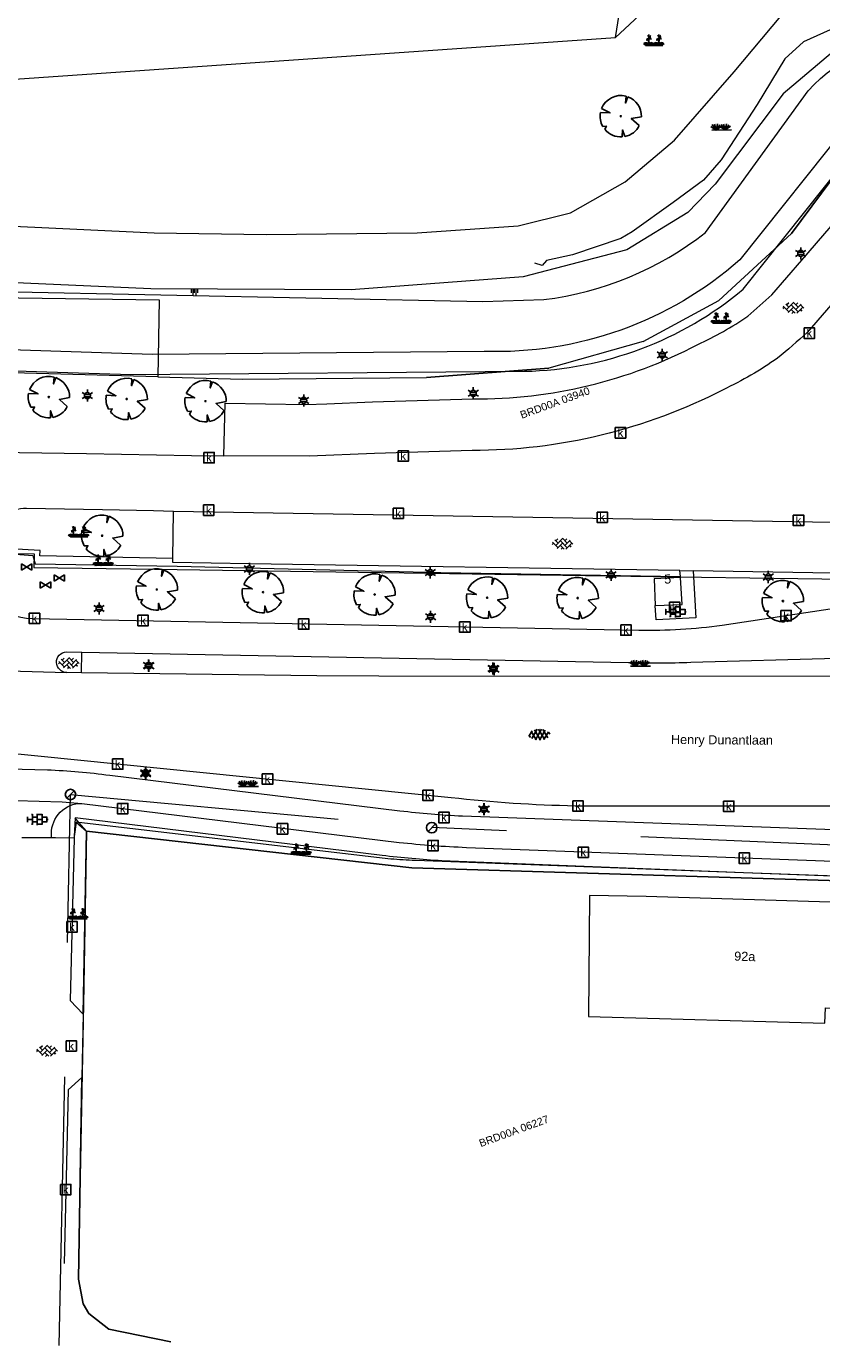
# Model space of a CAD drawing. Header units: metres. Extents: x 95652 to 96661, y 430734 to 431486.
# Tile 28 of 62: x 96255 to 96331, y 430734 to 430860. Entities that reach past the tile are written whole.
import ezdxf

# ---------------------------------------------------------------- set-up
doc = ezdxf.new("R2010")
doc.units = ezdxf.units.M
doc.linetypes.add('HIDDEN', pattern=[9.525, 6.35, -3.175])
doc.layers.get('0').update_dxf_attribs({"linetype": 'CONTINUOUS'})
for name, color, linetype in [('BAR_BEBOUWING', 7, 'CONTINUOUS'), ('BAR_HUISNUMMERS EN STRAATNAMEN', 7, 'CONTINUOUS'), ('BAR_TALUDLIJNEN', 7, 'CONTINUOUS'), ('BAR_TOPO', 7, 'CONTINUOUS'), ('BAR_WATER', 7, 'CONTINUOUS'), ('BAR_WEGEN', 7, 'CONTINUOUS'), ('BOR_LICHTMASTEN', 7, 'CONTINUOUS'), ('BRK_Kadastrale percelen en nummers', 7, 'CONTINUOUS'), ('BRK_Kadatrale percelen', 7, 'CONTINUOUS')]:
    doc.layers.add(name, color=color, linetype=linetype)
for name, color, linetype, true_color in [('BAR_PUNTSYMBOLEN', 7, 'CONTINUOUS', 0x707070), ('BAR_SYMBOLEN', 7, 'CONTINUOUS', 0x707070), ('BOR_BOMEN', 7, 'CONTINUOUS', 0x707070), ('BOR_RIOOLLEIDINGEN', 7, 'CONTINUOUS', 0x707070), ('BOR_RIOOLPUTTEN', 7, 'CONTINUOUS', 0x707070)]:
    doc.layers.add(name, color=color, linetype=linetype, true_color=true_color)
doc.styles.add('NLCS-ISO', font='NLCS-ISO.ttf')

# ---------------------------------------------------------------- blocks, each defined once
blk = doc.blocks.new('boom_templ_1')
at = {"color": 8, "ltscale": 20, "true_color": 0x707070, "flags": 128}
for points in [[(0.63, 2.39), (0.56, 1.58), (0.85, 2.33)], [(-2.44, 0.44), (-1.29, 0.39), (-2.3, 0.92)], [(-1.92, -1.57), (-1.72, -1.19), (-2.16, -1.22)], [(2.48, -0.06), (1.26, -0.27), (2.21, -1.12)], [(0.49, -2.43), (0.21, -1.64), (0.18, -2.47)]]:
    blk.add_lwpolyline(points, dxfattribs=at)
blk.add_lwpolyline([(2.48, -0.06, 0.321944), (0.85, 2.33, 0.321944)], format="xyb", dxfattribs=at)
at = {"color": 8, "true_color": 0x707070}
blk.add_circle((0, 0), 0.0738, dxfattribs=at)
at = {"color": 8, "ltscale": 20, "true_color": 0x707070}
for start, end in [(75.1844, 158.299), (169.749, 209.4302), (219.2667, 274.1068), (281.3601, 333.2046)]:
    blk.add_arc((0, 0), 2.48, start, end, dxfattribs=at)
blk = doc.blocks.new('inspectieput_templ_1')
at = {"color": 8, "true_color": 0x707070}
blk.add_line((-1.06, -1.06), (1.06, 1.06), dxfattribs=at)
at = {"color": 8, "lineweight": -3, "true_color": 0x707070}
blk.add_circle((0, 0), 1.5, dxfattribs=at)
blk = doc.blocks.new('lichtmast_templ_1')
at = {"color": 8, "ltscale": 0.1, "true_color": 0x707070}
for p, q in [((-1.1, 0.63), (-2.19, 1.27)), ((0, 1.27), (0, 2.53)), ((1.1, 0.63), (2.19, 1.27)), ((-1.1, -0.63), (-2.19, -1.27)), ((0, -1.27), (0, -2.53)), ((1.1, -0.63), (2.19, -1.27))]:
    blk.add_line(p, q, dxfattribs=at)
at = {"color": 8, "true_color": 0x707070, "flags": 128}
for points in [[(-1.16, 0.5), (1.16, 0.5)], [(-1.16, -0.5), (1.16, -0.5)]]:
    blk.add_lwpolyline(points, dxfattribs=at)
at = {"color": 8, "ltscale": 0.1, "true_color": 0x707070}
blk.add_circle((0, 0), 1.27, dxfattribs=at)
blk = doc.blocks.new('betonstraatstenen_templ_1')
at = {"color": 8, "true_color": 0x707070}
for p, q in [((-3.44, -0.47), (-2.97, 0)), ((-3.31, 0.34), (-1.48, -1.48)), ((-2.52, 1.03), (-1.48, 0)), ((-2.23, -0.74), (0, 1.48)), ((-2.23, 0.74), (-1.57, 1.4)), ((-1.77, -1.77), (0, 0)), ((-0.74, 0.74), (1.48, -1.48)), ((-0.1, 1.58), (1.48, 0)), ((0.74, 0.74), (1.4, 1.4)), ((0.74, -0.74), (2.46, 0.98)), ((1.06, -1.91), (2.97, 0)), ((2.23, 0.74), (3.31, -0.34)), ((-0.74, -0.74), (0.5, -1.99)), ((-0.52, -2), (0, -1.48)), ((2.23, -0.74), (2.72, -1.24))]:
    blk.add_line(p, q, dxfattribs=at)
blk = doc.blocks.new('tegels_templ_1')
at = {"color": 8, "true_color": 0x707070}
for p, q in [((-3.08, 0.75), (-3, 0.75)), ((-3, -0.83), (-3, 0.83)), ((-3, 0), (-1.5, 0)), ((-1.84, 1.5), (-1.5, 1.5)), ((-1.5, -1.6), (-1.5, 1.6)), ((-1.5, 0.75), (0, 0.75)), ((0, -1.78), (0, 1.78)), ((0, 1.5), (1.5, 1.5)), ((0, 0), (1.5, 0)), ((1.5, -1.6), (1.5, 1.6)), ((1.5, 0.75), (3, 0.75)), ((3, -0.83), (3, 0.83)), ((3, 0), (3.39, 0)), ((-3.08, -0.75), (-3, -0.75)), ((-1.84, -1.5), (-1.5, -1.5)), ((-1.5, -0.75), (0, -0.75)), ((0, -1.5), (1.5, -1.5)), ((1.5, -0.75), (3, -0.75))]:
    blk.add_line(p, q, dxfattribs=at)
blk = doc.blocks.new('lichtmast_templ_2')
at = {"color": 8, "ltscale": 0.1, "true_color": 0x707070}
for p, q in [((-1.1, 0.63), (-2.19, 1.27)), ((0, 1.27), (0, 2.53)), ((1.1, 0.63), (2.19, 1.27)), ((-1.1, -0.63), (-2.19, -1.27)), ((0, -1.27), (0, -2.53)), ((1.1, -0.63), (2.19, -1.27))]:
    blk.add_line(p, q, dxfattribs=at)
at = {"color": 8, "true_color": 0x707070, "flags": 128}
for points in [[(-1.16, 0.5), (1.16, 0.5)], [(-1.16, -0.5), (1.16, -0.5)]]:
    blk.add_lwpolyline(points, dxfattribs=at)
at = {"color": 8, "ltscale": 0.1, "true_color": 0x707070}
blk.add_circle((0, 0), 1.27, dxfattribs=at)
blk = doc.blocks.new('beplanting_templ_1')
at = {"color": 8, "true_color": 0x707070, "flags": 128}
for points in [[(-0.51, 0.16), (-0.64, 0.14)], [(-0.43, -0.28), (-0.43, 0.04), (-0.59, 0.27)], [(-0.54, 0.19), (-0.5, 0.3)], [(-0.43, 0.41), (-0.52, 0.54)], [(-0.45, 0.44), (-0.52, 0.44)], [(-0.48, 0.49), (-0.48, 0.52)], [(-0.43, 0.04), (-0.43, 0.58)], [(-0.43, 0.36), (-0.28, 0.51)], [(-0.43, 0.21), (-0.25, 0.32)], [(-0.36, 0.44), (-0.37, 0.49)], [(-0.34, 0.26), (-0.22, 0.21)], [(-0.33, 0.46), (-0.27, 0.46)], [(-0.31, 0.28), (-0.31, 0.39)], [(0.29, 0.16), (0.16, 0.15)], [(0.37, -0.27), (0.37, 0.05), (0.21, 0.28)], [(0.27, 0.2), (0.3, 0.3)], [(0.37, 0.42), (0.28, 0.55)], [(0.35, 0.45), (0.28, 0.45)], [(0.32, 0.5), (0.32, 0.53)], [(0.38, 0.05), (0.37, 0.58)], [(0.37, 0.37), (0.52, 0.52)], [(0.37, 0.21), (0.55, 0.32)], [(0.45, 0.44), (0.43, 0.5)], [(0.46, 0.27), (0.58, 0.22)], [(0.47, 0.47), (0.53, 0.46)], [(0.5, 0.29), (0.5, 0.4)], [(-0.63, -0.28), (-0.86, -0.13)], [(-0.63, -0.28), (-0.8, -0.05)], [(-0.63, -0.28), (-0.7, -0.03)], [(-0.69, -0.28), (0.69, -0.27)], [(-0.63, -0.28), (-0.58, -0.03)], [(-0.63, -0.28), (-0.49, -0.06)], [(-0.63, -0.28), (-0.41, -0.11)], [(-0.23, -0.28), (-0.45, -0.12)], [(-0.23, -0.28), (-0.4, -0.05)], [(-0.23, -0.28), (-0.29, -0.03)], [(-0.23, -0.28), (-0.18, -0.02)], [(-0.23, -0.28), (-0.08, -0.06)], [(-0.23, -0.28), (0, -0.11)], [(0.15, -0.27), (-0.08, -0.12)], [(0.15, -0.27), (-0.02, -0.05)], [(0.15, -0.27), (0.08, -0.03)], [(0.15, -0.27), (0.2, -0.02)], [(0.15, -0.27), (0.3, -0.05)], [(0.15, -0.27), (0.37, -0.11)], [(0.57, -0.27), (0.34, -0.12)], [(0.57, -0.27), (0.4, -0.05)], [(0.57, -0.27), (0.5, -0.02)], [(0.57, -0.27), (0.62, -0.02)], [(0.57, -0.27), (0.72, -0.05)], [(0.57, -0.27), (0.79, -0.11)]]:
    blk.add_lwpolyline(points, dxfattribs=at)
blk = doc.blocks.new('gras_templ_1')
at = {"color": 8, "true_color": 0x707070, "flags": 128}
for points in [[(-0.376, -0.169), (-0.752, 0.081)], [(-0.376, -0.169), (-0.657, 0.202)], [(-0.376, -0.169), (-0.488, 0.24)], [(-0.376, -0.169), (-0.291, 0.251)], [(-0.376, -0.169), (-0.131, 0.191)], [(-0.376, -0.169), (-0.007, 0.103)], [(0.247, -0.165), (-0.129, 0.086)], [(0.247, -0.165), (-0.034, 0.206)], [(0.247, -0.165), (0.135, 0.245)], [(0.247, -0.165), (0.332, 0.255)], [(0.247, -0.165), (0.492, 0.196)], [(0.247, -0.165), (0.616, 0.107)], [(-0.688, -0.172), (0.688, -0.161)]]:
    blk.add_lwpolyline(points, dxfattribs=at)
blk = doc.blocks.new('asfalt_templ_1')
at = {"color": 8, "ltscale": 0.1, "true_color": 0x707070}
for p, q in [((-5.73, -0.58), (-4.19, 2.08)), ((-2, -2.83), (-4.67, 1.79)), ((-4.27, -2.06), (-1.41, 2.89)), ((0.39, -2.97), (-2.83, 2.61)), ((-2.36, -2.75), (0.91, 2.91)), ((2.51, -2.63), (-0.71, 2.95)), ((-0.19, -2.99), (2.96, 2.46)), ((4.34, -1.81), (1.68, 2.8)), ((2.29, -2.69), (4.71, 1.49)), ((5.47, 0.24), (4.78, 1.42)), ((-5.08, -1.49), (-5.82, -0.22))]:
    blk.add_line(p, q, dxfattribs=at)
blk = doc.blocks.new('boom_templ_2')
at = {"color": 8, "ltscale": 20, "true_color": 0x707070, "flags": 128}
for points in [[(0.63, 2.39), (0.56, 1.58), (0.85, 2.33)], [(-2.44, 0.44), (-1.29, 0.39), (-2.3, 0.92)], [(-1.92, -1.57), (-1.72, -1.19), (-2.16, -1.22)], [(2.48, -0.06), (1.26, -0.27), (2.21, -1.12)], [(0.49, -2.43), (0.21, -1.64), (0.18, -2.47)]]:
    blk.add_lwpolyline(points, dxfattribs=at)
blk.add_lwpolyline([(2.48, -0.06, 0.321944), (0.85, 2.33, 0.321944)], format="xyb", dxfattribs=at)
at = {"color": 8, "true_color": 0x707070}
blk.add_circle((0, 0), 0.0738, dxfattribs=at)
at = {"color": 8, "ltscale": 20, "true_color": 0x707070}
for start, end in [(75.1844, 158.299), (169.749, 209.4302), (219.2667, 274.1068), (281.3601, 333.2046)]:
    blk.add_arc((0, 0), 2.48, start, end, dxfattribs=at)
blk = doc.blocks.new('kolk-symbool_templ_1')
at = {"true_color": 0x707070}
h = blk.add_hatch(color=8, dxfattribs=at)
h.dxf.hatch_style = 1
h.paths.add_polyline_path([(0.023, -0.036), (0.189, 0.125), (0.094, 0.125), (-0.08, -0.052), (-0.028, -0.087), (0.115, -0.309), (0.206, -0.309)])
h.paths.add_polyline_path([(-0.028, -0.087), (-0.08, -0.052), (-0.08, 0.29), (-0.154, 0.29), (-0.154, -0.309), (-0.08, -0.309), (-0.08, -0.137)])
at = {"color": 8, "true_color": 0x707070}
blk.add_lwpolyline([(-0.376, 0.366), (0.374, 0.366), (0.374, -0.384), (-0.376, -0.384)], close=True, dxfattribs=at)
blk = doc.blocks.new('lichtmast_templ_3')
at = {"color": 8, "ltscale": 0.1, "true_color": 0x707070}
for p, q in [((-1.1, 0.63), (-2.19, 1.27)), ((0, 1.27), (0, 2.53)), ((1.1, 0.63), (2.19, 1.27)), ((-1.1, -0.63), (-2.19, -1.27)), ((0, -1.27), (0, -2.53)), ((1.1, -0.63), (2.19, -1.27))]:
    blk.add_line(p, q, dxfattribs=at)
at = {"color": 8, "true_color": 0x707070, "flags": 128}
for points in [[(-1.16, 0.5), (1.16, 0.5)], [(-1.16, -0.5), (1.16, -0.5)]]:
    blk.add_lwpolyline(points, dxfattribs=at)
at = {"color": 8, "ltscale": 0.1, "true_color": 0x707070}
blk.add_circle((0, 0), 1.27, dxfattribs=at)
blk = doc.blocks.new('waterleidingput_templ_1')
at = {"color": 8, "true_color": 0x707070}
for p, q in [((2.3, 1.37), (-2.3, -1.37)), ((-2.3, 1.37), (2.3, -1.37)), ((2.3, -1.37), (2.3, 1.37))]:
    blk.add_line(p, q, dxfattribs=at)
at = {"color": 8, "ltscale": 0.1, "true_color": 0x707070}
blk.add_line((-2.3, -1.37), (-2.3, 1.37), dxfattribs=at)

msp = doc.modelspace()

# ---------------------------------------------------------------- linework, layer by layer
at = {"layer": 'BAR_BEBOUWING', "color": 8, "linetype": 'Continuous', "lineweight": 0, "ltscale": 0.01, "true_color": 0x707070, "flags": 128}
for points in [[(96317.49, 430807.57), (96314.95, 430807.47)], [(96314.95, 430807.47), (96315.05, 430804.89)], [(96315.05, 430804.89), (96317.65, 430804.98), (96317.49, 430807.57)], [(96342.26, 430776.11), (96314.18, 430776.97), (96308.74, 430777.07), (96308.66, 430765.45), (96331.36, 430764.81), (96331.4, 430766.29), (96337.01, 430766.14), (96337.18, 430772.09), (96342.2, 430771.94)]]:
    msp.add_lwpolyline(points, dxfattribs=at)
at = {"layer": 'BAR_TALUDLIJNEN', "color": 8, "linetype": 'Continuous', "lineweight": 0, "true_color": 0x707070, "flags": 128}
for points in [[(96270.52, 430835.26), (96270.52, 430834.9)], [(96270.67, 430835.26), (96270.67, 430834.66)], [(96270.97, 430835.26), (96270.97, 430834.66)], [(96271.12, 430835.26), (96271.12, 430834.9)]]:
    msp.add_lwpolyline(points, dxfattribs=at)
at = {"layer": 'BAR_TALUDLIJNEN', "color": 8, "linetype": 'Continuous', "lineweight": 0, "ltscale": 0.01, "true_color": 0x707070, "flags": 128}
msp.add_lwpolyline([(96270.82, 430835.26), (96270.82, 430834.9)], dxfattribs=at)
at = {"layer": 'BAR_TOPO', "color": 8, "linetype": 'Continuous', "lineweight": 0, "ltscale": 0.01, "true_color": 0x707070, "flags": 128}
for points in [[(96329, 430875.36), (96327.15, 430874.08), (96325.41, 430872.32), (96323.03, 430870.38), (96311.26, 430859.43)], [(96311.26, 430859.43), (96311.97, 430863.86), (96311.54, 430868.26), (96310.95, 430869.67)], [(96111.52, 430844.86), (96126.95, 430844.68), (96144.85, 430844.37), (96171.04, 430843.67), (96191.4, 430842.88), (96205.11, 430842.7), (96221.98, 430842.48), (96233.96, 430841.88), (96251.43, 430841.4), (96266.97, 430840.67), (96277.72, 430840.52), (96292.22, 430840.68), (96301.92, 430841.34), (96306.93, 430842.59), (96312.19, 430845.57), (96316.92, 430849.56), (96322.63, 430856.13), (96327.11, 430861.45), (96332.26, 430864.21), (96336.08, 430865.02), (96345.08, 430865.97), (96354.6, 430866.16), (96358.01, 430866.36)], [(96364.05, 430862.62), (96363.62, 430862.37), (96362.96, 430862.62), (96343.81, 430861.83), (96336.21, 430861.42), (96333.77, 430861.01), (96329.31, 430859), (96327.49, 430857.38), (96324.86, 430852.98), (96321.41, 430847.67), (96319.71, 430845.73), (96316.8, 430843.59), (96312.86, 430840.76), (96311.76, 430840.13), (96307.12, 430838.54), (96304.62, 430838.01), (96304.2, 430837.53), (96303.51, 430837.75)], [(96000, 430856.77), (96126.25, 430846.6), (96311.26, 430859.43)], [(96250.25, 430810.08), (96255.33, 430809.69), (96255.54, 430808.89), (96269.17, 430808.68), (96294.5, 430808.05), (96317.48, 430807.67)], [(96268.76, 430809.41), (96256, 430809.67), (96256.02, 430810.16), (96250.29, 430810.48)], [(96317.44, 430808.24), (96276.11, 430808.89), (96268.75, 430809.02), (96268.76, 430809.41)], [(96317.48, 430807.67), (96317.44, 430808.24)], [(96259.75, 430784.08), (96259.38, 430784.51)], [(96259.49, 430784.11), (96259.29, 430782.71)], [(96259.49, 430784.11), (96260.47, 430783.24)], [(96259.75, 430784.08), (96259.49, 430784.11)], [(96260.47, 430783.24), (96259.75, 430784.08)], [(96260.15, 430765.66), (96260.47, 430783.24)], [(96260.47, 430783.24), (96291.71, 430779.7), (96342.3, 430778.19)], [(96259.29, 430782.55), (96258.91, 430766.99), (96260.15, 430765.66)], [(96259.29, 430782.71), (96259.29, 430782.55)], [(96342.3, 430778.52), (96342.3, 430778.57), (96323.55, 430779.25)], [(96260.04, 430759.59), (96258.71, 430758.4), (96258.52, 430750), (96258.33, 430741.73)], [(96268.57, 430734.21), (96262.63, 430735.43), (96260.71, 430736.92), (96260.16, 430737.85), (96259.69, 430740.22), (96259.87, 430750), (96260.04, 430759.59)]]:
    msp.add_lwpolyline(points, dxfattribs=at)
msp.add_lwpolyline([(96323.55, 430779.25), (96292.04, 430780.41, -0.012289), (96289.68, 430780.56), (96259.75, 430784.08)], format="xyb", dxfattribs=at)
at = {"layer": 'BAR_WATER', "color": 8, "linetype": 'Continuous', "lineweight": 0, "ltscale": 0.01, "true_color": 0x707070, "flags": 128}
msp.add_lwpolyline([(96364.05, 430862.41), (96364.07, 430861.59), (96357.57, 430862.33), (96348.23, 430861.85), (96343.04, 430861.59), (96334.36, 430859.92), (96327.34, 430854.01), (96320.81, 430845.34), (96318.21, 430842.62), (96312.34, 430839.04), (96302.38, 430836.45), (96285.87, 430835.18), (96266.64, 430835.28), (96245.74, 430836.23), (96226.73, 430836.76), (96205.29, 430837.44), (96185.93, 430838.49), (96165.57, 430838.87), (96143.93, 430839.21), (96125.38, 430839.89), (96106.78, 430840.62)], dxfattribs=at)
for points in [[(96159.4, 430836.97), (96298.52, 430834.08), (96304.37, 430834.26, 0.135536), (96319.9, 430840.69), (96329.74, 430854.31, -0.217535), (96341.61, 430859.34), (96363.79, 430860.47), (96363.69, 430859.37), (96364.17, 430859.39), (96364.21, 430857.08), (96363.51, 430857.03), (96363.39, 430855.94), (96341.82, 430854.94, 0.211563), (96333.65, 430851.19), (96323.19, 430838.07, -0.190662), (96298.64, 430829.28), (96266.79, 430829), (96237.55, 430829.94)], [(96237.52, 430827.94), (96264.73, 430827.07), (96302.53, 430827.38, 0.17043), (96323.51, 430835.26), (96335.21, 430849.95, -0.211943), (96341.91, 430852.95), (96364.23, 430853.98)]]:
    msp.add_lwpolyline(points, format="xyb", dxfattribs=at)
at = {"layer": 'BAR_WEGEN', "color": 8, "linetype": 'Continuous', "lineweight": 0, "ltscale": 0.01, "true_color": 0x707070, "flags": 128}
for points in [[(96273.78, 430824.32), (96281.53, 430824.18), (96283.54, 430824.25), (96287.93, 430824.43), (96297.57, 430824.74, 0.123915), (96319.15, 430829.95, 0.047846), (96323.94, 430832.68, 0.013252), (96326.27, 430834.73), (96329.14, 430838.04), (96337.58, 430847.82), (96340.22, 430845.62), (96341.39, 430844.66)], [(96341.39, 430844.66), (96329.64, 430831.1, -0.013742), (96326.8, 430828.64, -0.044521), (96321.58, 430825.61, -0.120823), (96297.48, 430819.78), (96288.11, 430819.48), (96281.88, 430819.23), (96273.65, 430819.26)], [(96240.13, 430810.7), (96240.07, 430812.66), (96240.03, 430815.36, -0.380621), (96244.62, 430819.66), (96249.72, 430819.63), (96260.47, 430819.49), (96270.55, 430819.3), (96273.65, 430819.26)], [(96268.84, 430813.93), (96266.9, 430813.97), (96262.02, 430814.09), (96254.72, 430814.21, 0.25724), (96250.84, 430811.99, 0.099323), (96250.43, 430811, 0.023053), (96250.29, 430810.48)], [(96250.25, 430810.08), (96250.15, 430809.33, 0.452361), (96255.25, 430803.66), (96313.49, 430802.52, 0.036359), (96321.49, 430803), (96344.11, 430806.43, -0.05407), (96350.06, 430806.88), (96369.7, 430806.89)], [(96258.57, 430798.45, -0.379723), (96257.6, 430799.42, -0.434486), (96258.54, 430800.44), (96260.01, 430800.41)], [(96260.01, 430800.41), (96312.5, 430799.43, 0.018056), (96318.48, 430799.45), (96332.47, 430799.83), (96356.42, 430800.49), (96357.45, 430800.51), (96367.31, 430800.54)], [(96193.62, 430793.49), (96196.62, 430793.49), (96231.88, 430792.55, -0.021446), (96239.9, 430792.05), (96295.47, 430786.47, 0.023773), (96307.38, 430785.68), (96368.78, 430785.68)], [(96368.72, 430782.02), (96296.55, 430784.66, -0.015855), (96290.56, 430785.16), (96262.7, 430788.57, 0.025076), (96256.72, 430789.09), (96192.05, 430790.79, 0.07923), (96189.76, 430790.38), (96181.31, 430787.31, -0.078319), (96179.78, 430786.96), (96178.77, 430786.87), (96178.38, 430786.84)], [(96257.11, 430782.6), (96257.11, 430782.99, -0.418803), (96260.01, 430785.9)], [(96260.01, 430785.9), (96290.49, 430782.16, 0.017109), (96296.95, 430781.68), (96370.79, 430778.93), (96371.8, 430778.84, -0.21635), (96377.12, 430775.76, -0.072589), (96379.35, 430771.92), (96379.96, 430770.43)], [(96323.55, 430779.25), (96294.58, 430780.38, -0.012167), (96288.85, 430780.89), (96259.38, 430784.51)]]:
    msp.add_lwpolyline(points, format="xyb", dxfattribs=at)
for points in [[(96273.65, 430819.26), (96273.78, 430824.32)], [(96268.76, 430809.41), (96268.84, 430813.93)], [(96343.58, 430812.68), (96268.84, 430813.93)], [(96343.57, 430810.6), (96343.56, 430808.1), (96343.56, 430807.82), (96318.71, 430808.22)], [(96318.71, 430808.22), (96318.96, 430803.72), (96315.15, 430803.53), (96315.05, 430804.89)], [(96317.44, 430808.24), (96318.71, 430808.22)], [(96317.49, 430807.57), (96317.48, 430807.67)], [(96259.99, 430798.42), (96260.01, 430800.41)], [(96242.96, 430798.9), (96258.57, 430798.45)], [(96259.99, 430798.42), (96258.57, 430798.45)], [(96367.34, 430798.07), (96332.52, 430798.07), (96288.54, 430798.12), (96282.57, 430798.15), (96259.99, 430798.42)], [(96251.49, 430786.23), (96258.15, 430786.06), (96260.01, 430785.9)], [(96259.38, 430784.51), (96259.29, 430782.71)], [(96257.11, 430782.6), (96254.28, 430782.59)], [(96259.29, 430782.55), (96257.49, 430782.59), (96257.11, 430782.6)], [(96342.3, 430778.52), (96323.55, 430779.25)], [(96260.15, 430765.66), (96260.04, 430759.59)]]:
    msp.add_lwpolyline(points, dxfattribs=at)
at = {"layer": 'BOR_RIOOLLEIDINGEN', "color": 8, "linetype": 'HIDDEN', "lineweight": 0, "ltscale": 4.0636, "true_color": 0x707070, "flags": 128}
for points in [[(96257.85, 430733.85), (96258.94, 430786.75)], [(96258.94, 430786.75), (96293.61, 430783.57)], [(96378.13, 430779.89), (96293.61, 430783.57)]]:
    msp.add_lwpolyline(points, dxfattribs=at)
at = {"layer": 'BRK_Kadastrale percelen en nummers', "color": 75, "lineweight": 5, "ltscale": 3.900864, "true_color": 0x739642, "flags": 128}
for points in [[(95904.54, 430858.71), (95939.66, 430852.25), (96006.3, 430842.52), (96052.01, 430837.78), (96146.16, 430835.96), (96267.45, 430834.25), (96267.31, 430826.83), (96275.45, 430826.62), (96293.12, 430826.77), (96304.86, 430827.69)], [(96334.94, 430849.73), (96328.16, 430840.6)], [(96313.91, 430830.24), (96321.16, 430834.18), (96328.16, 430840.6)], [(96313.91, 430830.24), (96304.86, 430827.69)], [(96267.31, 430826.83), (96237.01, 430827.67), (96236.77, 430808.8), (96252.45, 430808.58), (96252.48, 430809.88), (96255.45, 430809.84), (96255.42, 430808.54), (96266.99, 430808.38), (96314.9, 430807.68), (96342.62, 430807.29)], [(96342.26, 430776.18), (96342.28, 430778.19), (96291.71, 430779.7), (96260.47, 430783.24), (96260.17, 430766.62), (96259.87, 430750), (96259.69, 430740.22), (96260.16, 430737.85), (96260.71, 430736.92), (96262.63, 430735.43), (96268.57, 430734.21)]]:
    msp.add_lwpolyline(points, dxfattribs=at)
at = {"layer": 'BRK_Kadatrale percelen', "color": 75, "linetype": 'Continuous', "lineweight": 5, "ltscale": 0.01, "true_color": 0x739642, "flags": 128}
for points in [[(95904.54, 430858.71), (95939.66, 430852.25), (96006.3, 430842.52), (96052.01, 430837.78), (96146.16, 430835.96), (96267.45, 430834.25), (96267.31, 430826.83), (96275.45, 430826.62), (96293.12, 430826.77)], [(96328.16, 430840.6), (96334.94, 430849.73), (96338.27, 430852.87), (96352.27, 430853.51), (96363.42, 430854.09), (96375.84, 430854.49)], [(96328.16, 430840.6), (96321.16, 430834.18)], [(96313.91, 430830.24), (96321.16, 430834.18)], [(96313.91, 430830.24), (96304.86, 430827.69), (96293.12, 430826.77)], [(96267.31, 430826.83), (96237.01, 430827.67), (96236.77, 430808.8), (96252.45, 430808.58), (96252.48, 430809.88), (96255.45, 430809.84), (96255.42, 430808.54), (96266.99, 430808.38), (96314.9, 430807.68), (96342.62, 430807.29)], [(96342.26, 430776.18), (96342.28, 430778.19), (96291.71, 430779.7), (96260.47, 430783.24), (96260.17, 430766.62), (96259.87, 430750), (96259.69, 430740.22), (96260.16, 430737.85), (96260.71, 430736.92), (96262.63, 430735.43), (96268.57, 430734.21)]]:
    msp.add_lwpolyline(points, dxfattribs=at)

# ---------------------------------------------------------------- block references
at = {"layer": 'BAR_PUNTSYMBOLEN'}
for name, p, xscale, yscale in [('boom_templ_2', (96311.76, 430851.86), 0.8011755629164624, 0.8011755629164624), ('lichtmast_templ_3', (96329.03, 430838.69), 0.2280888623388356, 0.2280888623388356), ('kolk-symbool_templ_1', (96329.86, 430831.05), 1.333333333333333, 1.333333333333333), ('lichtmast_templ_3', (96315.74, 430828.95), 0.2280888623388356, 0.2280888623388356), ('boom_templ_2', (96256.86, 430824.9), 0.8011755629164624, 0.8011755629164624), ('boom_templ_2', (96264.33, 430824.72), 0.8011755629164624, 0.8011755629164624), ('boom_templ_2', (96271.9, 430824.51), 0.8011755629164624, 0.8011755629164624), ('lichtmast_templ_3', (96260.56, 430825.04), 0.2280888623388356, 0.2280888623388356), ('lichtmast_templ_3', (96281.32, 430824.58), 0.2280888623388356, 0.2280888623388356), ('lichtmast_templ_3', (96297.6, 430825.27), 0.2280888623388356, 0.2280888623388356), ('kolk-symbool_templ_1', (96311.73, 430821.48), 1.333333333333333, 1.333333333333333), ('kolk-symbool_templ_1', (96272.23, 430819.1), 1.333333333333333, 1.333333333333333), ('kolk-symbool_templ_1', (96290.88, 430819.26), 1.333333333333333, 1.333333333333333), ('boom_templ_2', (96261.98, 430811.59), 0.8011755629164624, 0.8011755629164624), ('kolk-symbool_templ_1', (96272.21, 430814.06), 1.333333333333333, 1.333333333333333), ('kolk-symbool_templ_1', (96290.4, 430813.76), 1.333333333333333, 1.333333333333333), ('kolk-symbool_templ_1', (96309.98, 430813.38), 1.333333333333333, 1.333333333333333), ('kolk-symbool_templ_1', (96328.82, 430813.08), 1.333333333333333, 1.333333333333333), ('waterleidingput_templ_1', (96254.74, 430808.59), 0.2170185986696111, 0.2170185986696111), ('boom_templ_2', (96267.23, 430806.43), 0.8011755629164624, 0.8011755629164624), ('lichtmast_templ_3', (96276.11, 430808.4), 0.2280888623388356, 0.2280888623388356), ('lichtmast_templ_3', (96293.47, 430808.06), 0.2280888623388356, 0.2280888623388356), ('lichtmast_templ_3', (96310.82, 430807.83), 0.2280888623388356, 0.2280888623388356), ('waterleidingput_templ_1', (96256.54, 430806.87), 0.2170185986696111, 0.2170185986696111), ('waterleidingput_templ_1', (96257.87, 430807.53), 0.2170185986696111, 0.2170185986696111), ('boom_templ_2', (96277.41, 430806.17), 0.8011755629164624, 0.8011755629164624), ('boom_templ_2', (96288.13, 430805.95), 0.8011755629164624, 0.8011755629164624), ('boom_templ_2', (96298.93, 430805.65), 0.8011755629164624, 0.8011755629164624), ('boom_templ_2', (96307.62, 430805.61), 0.8011755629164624, 0.8011755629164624), ('boom_templ_2', (96327.32, 430805.32), 0.8011755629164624, 0.8011755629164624), ('lichtmast_templ_3', (96325.91, 430807.63), 0.2280888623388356, 0.2280888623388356), ('lichtmast_templ_3', (96261.68, 430804.62), 0.2280888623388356, 0.2280888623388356), ('kolk-symbool_templ_1', (96316.93, 430804.72), 1.333333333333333, 1.333333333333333), ('kolk-symbool_templ_1', (96255.48, 430803.67), 1.333333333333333, 1.333333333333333), ('kolk-symbool_templ_1', (96265.91, 430803.47), 1.333333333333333, 1.333333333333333), ('kolk-symbool_templ_1', (96281.33, 430803.12), 1.333333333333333, 1.333333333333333), ('lichtmast_templ_3', (96293.5, 430803.82), 0.2280888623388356, 0.2280888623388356), ('kolk-symbool_templ_1', (96327.63, 430803.93), 1.333333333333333, 1.333333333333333), ('kolk-symbool_templ_1', (96296.79, 430802.84), 1.333333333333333, 1.333333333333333), ('kolk-symbool_templ_1', (96312.26, 430802.55), 1.333333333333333, 1.333333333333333), ('lichtmast_templ_3', (96266.47, 430799.11), 0.2280888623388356, 0.2280888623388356), ('lichtmast_templ_3', (96299.59, 430798.8), 0.2280888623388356, 0.2280888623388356), ('kolk-symbool_templ_1', (96263.47, 430789.69), 1.333333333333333, 1.333333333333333), ('lichtmast_templ_3', (96266.16, 430788.75), 0.2280888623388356, 0.2280888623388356), ('kolk-symbool_templ_1', (96277.85, 430788.25), 1.333333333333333, 1.333333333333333), ('kolk-symbool_templ_1', (96293.25, 430786.69), 1.333333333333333, 1.333333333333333), ('kolk-symbool_templ_1', (96263.95, 430785.41), 1.333333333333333, 1.333333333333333), ('lichtmast_templ_3', (96298.65, 430785.35), 0.2280888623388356, 0.2280888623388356), ('kolk-symbool_templ_1', (96307.66, 430785.65), 1.333333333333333, 1.333333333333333), ('kolk-symbool_templ_1', (96322.12, 430785.63), 1.333333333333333, 1.333333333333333), ('kolk-symbool_templ_1', (96294.79, 430784.56), 1.333333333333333, 1.333333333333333), ('kolk-symbool_templ_1', (96279.29, 430783.47), 1.333333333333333, 1.333333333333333), ('kolk-symbool_templ_1', (96293.74, 430781.86), 1.333333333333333, 1.333333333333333), ('kolk-symbool_templ_1', (96308.16, 430781.22), 1.333333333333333, 1.333333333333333), ('kolk-symbool_templ_1', (96323.62, 430780.65), 1.333333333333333, 1.333333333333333), ('kolk-symbool_templ_1', (96259.08, 430774.06), 1.333333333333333, 1.333333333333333), ('kolk-symbool_templ_1', (96259.01, 430762.63), 1.333333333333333, 1.333333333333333), ('kolk-symbool_templ_1', (96258.48, 430748.84), 1.333333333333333, 1.333333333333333)]:
    msp.add_blockref(name, p, dxfattribs=dict(at, xscale=xscale, yscale=yscale))
at = {"layer": 'BAR_SYMBOLEN'}
for name, p, xscale, yscale in [('beplanting_templ_1', (96314.97, 430858.99), 1.209250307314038, 1.209250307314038), ('gras_templ_1', (96321.44, 430850.77), 1.388696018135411, 1.388696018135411), ('lichtmast_templ_2', (96329.03, 430838.69), 0.2280865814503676, 0.2280865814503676), ('betonstraatstenen_templ_1', (96328.34, 430833.53), 0.2963885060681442, 0.2963885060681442), ('beplanting_templ_1', (96321.43, 430832.33), 1.209250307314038, 1.209250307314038), ('lichtmast_templ_2', (96315.74, 430828.95), 0.2280865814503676, 0.2280865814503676), ('lichtmast_templ_2', (96260.56, 430825.04), 0.2280865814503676, 0.2280865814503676), ('lichtmast_templ_2', (96281.32, 430824.58), 0.2280865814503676, 0.2280865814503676), ('lichtmast_templ_2', (96297.6, 430825.27), 0.2280865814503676, 0.2280865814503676), ('beplanting_templ_1', (96259.76, 430811.81), 1.209250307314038, 1.209250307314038), ('betonstraatstenen_templ_1', (96306.18, 430810.88), 0.2963885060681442, 0.2963885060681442), ('beplanting_templ_1', (96262.12, 430809.08), 1.209250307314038, 1.209250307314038), ('lichtmast_templ_2', (96276.11, 430808.4), 0.2280865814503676, 0.2280865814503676), ('lichtmast_templ_2', (96293.47, 430808.06), 0.2280865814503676, 0.2280865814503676), ('lichtmast_templ_2', (96310.82, 430807.83), 0.2280865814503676, 0.2280865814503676), ('lichtmast_templ_2', (96325.91, 430807.63), 0.2280865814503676, 0.2280865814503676), ('lichtmast_templ_2', (96261.68, 430804.62), 0.2280865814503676, 0.2280865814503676), ('tegels_templ_1', (96317, 430804.29), 0.3088755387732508, 0.3088755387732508), ('lichtmast_templ_2', (96293.5, 430803.82), 0.2280865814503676, 0.2280865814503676), ('betonstraatstenen_templ_1', (96258.8, 430799.43), 0.2963885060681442, 0.2963885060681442), ('lichtmast_templ_2', (96266.47, 430799.11), 0.2280865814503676, 0.2280865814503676), ('gras_templ_1', (96313.66, 430799.3), 1.388696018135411, 1.388696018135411), ('lichtmast_templ_2', (96299.59, 430798.8), 0.2280865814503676, 0.2280865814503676), ('asfalt_templ_1', (96303.98, 430792.5), 0.1772703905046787, 0.1772703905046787), ('lichtmast_templ_2', (96266.16, 430788.75), 0.2280865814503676, 0.2280865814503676), ('gras_templ_1', (96276.03, 430787.76), 1.388696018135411, 1.388696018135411), ('lichtmast_templ_2', (96298.65, 430785.35), 0.2280865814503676, 0.2280865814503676), ('tegels_templ_1', (96255.75, 430784.36), 0.3088755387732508, 0.3088755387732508), ('beplanting_templ_1', (96281.13, 430781.35), 1.209250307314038, 1.209250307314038), ('beplanting_templ_1', (96259.69, 430775.15), 1.209250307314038, 1.209250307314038), ('betonstraatstenen_templ_1', (96256.7, 430762.21), 0.2963885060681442, 0.2963885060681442)]:
    msp.add_blockref(name, p, dxfattribs=dict(at, xscale=xscale, yscale=yscale))
at = {"layer": 'BOR_BOMEN', "xscale": 0.8011755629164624, "yscale": 0.8011755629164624}
for p in [(96267.23, 430806.43), (96277.41, 430806.17), (96288.13, 430805.95), (96298.93, 430805.65), (96307.62, 430805.61), (96327.32, 430805.32)]:
    msp.add_blockref('boom_templ_1', p, dxfattribs=at)
at = {"layer": 'BOR_LICHTMASTEN', "xscale": 0.2280888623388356, "yscale": 0.2280888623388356}
for p in [(96266.41, 430799.14), (96299.49, 430798.84), (96266.15, 430788.84), (96298.6, 430785.34)]:
    msp.add_blockref('lichtmast_templ_1', p, dxfattribs=at)
at = {"layer": 'BOR_RIOOLPUTTEN', "xscale": 0.3333216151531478, "yscale": 0.3333216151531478}
for p in [(96258.94, 430786.75), (96293.61, 430783.57)]:
    msp.add_blockref('inspectieput_templ_1', p, dxfattribs=at)

# ---------------------------------------------------------------- texts
at = {"layer": 'BAR_HUISNUMMERS EN STRAATNAMEN', "color": 8, "true_color": 0x707070, "char_height": 0.87, "attachment_point": 5, "style": 'NLCS-ISO'}
for s, insert, rotation in [('{{\\fArial|b0|i0;5}}', (96316.26, 430807.43), 2.1), ('{{\\fArial|b0|i0;Henry Dunantlaan}}', (96321.47, 430791.87), 359.5416), ('{{\\fArial|b0|i0;92a}}', (96323.66, 430771.21), 358.3)]:
    msp.add_mtext(s, dxfattribs=dict(at, insert=insert, rotation=rotation))
at = {"layer": 'BRK_Kadastrale percelen en nummers', "color": 8, "true_color": 0x707070, "char_height": 0.725, "attachment_point": 5, "rotation": 20, "style": 'NLCS-ISO'}
for s, insert in [('{{\\fArial|b0|i0;BRD00A 03940}}', (96305.44, 430824.35)), ('{{\\fArial|b0|i0;BRD00A 06227}}', (96301.5, 430754.44))]:
    msp.add_mtext(s, dxfattribs=dict(at, insert=insert))

doc.saveas('drawing.dxf')
